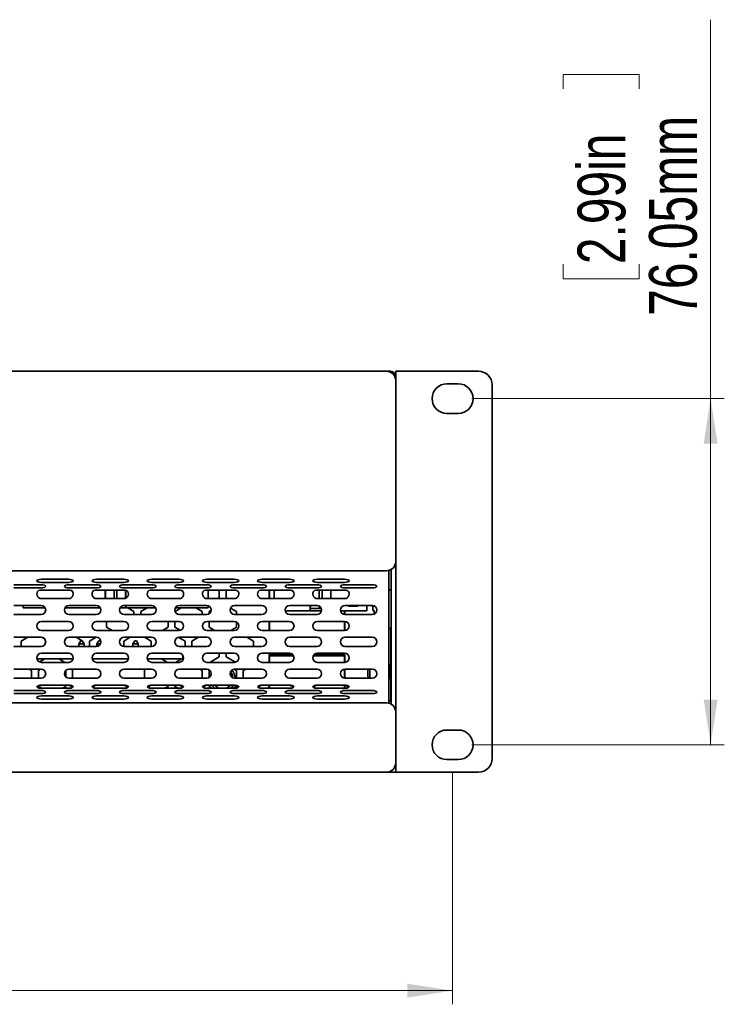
# Model space of a CAD drawing. Header units: millimetres. Extents: x -92 to 809, y -124 to 538.
# Tile 14 of 38: x 347 to 398, y 266 to 338. Entities that reach past the tile are written whole.
import ezdxf

# ---------------------------------------------------------------- set-up
doc = ezdxf.new("R2010")
doc.units = ezdxf.units.MM
doc.styles.add('SLDTEXTSTYLE0', font='TXT', dxfattribs={"width": 0.75})
doc.dimstyles.new('SLDDIMSTYLE0', dxfattribs={"dimtxt": 3.5, "dimasz": 3.302, "dimexe": 0, "dimexo": 0.0625, "dimgap": 0.875, "dimtad": 1, "dimlfac": 3, "dimrnd": 1e-09, "dimzin": 12, "dimdsep": 46, "dimtxsty": 'SLDTEXTSTYLE0', "dimsah": 1, "dimcen": 0.09, "dimadec": 0, "dimazin": 3, "dimtfac": 1, "dimtofl": 0, "dimtmove": 0, "dimatfit": 3, "dimfxl": 0, "dimfrac": 2, "dimtolj": 1, "dimtzin": 12, "dimarcsym": 0})

# ---------------------------------------------------------------- blocks, each defined once
blk = doc.blocks.new('_D')
at = {"color": 7, "linetype": 'Continuous', "lineweight": 0}
for p, q in [((223.414, 283.204), (223.414, 266.286)), ((378.414, 283.204), (378.414, 266.286)), ((293.998, 278.079), (292.932, 278.079)), ((292.932, 278.079), (292.932, 272.523)), ((309.413, 278.079), (310.479, 278.079)), ((310.479, 278.079), (310.479, 272.523)), ((292.932, 272.523), (293.998, 272.523)), ((310.479, 272.523), (309.413, 272.523)), ((223.414, 267.286), (378.414, 267.286))]:
    blk.add_line(p, q, dxfattribs=at)
at = {"color": 7, "linetype": 'Continuous', "lineweight": 18}
for points in [[(223.414, 267.286), (226.716, 266.778), (226.716, 267.794)], [(378.414, 267.286), (375.112, 267.794), (375.112, 266.778)]]:
    blk.add_solid(points, dxfattribs=at)
at = {"color": 7, "linetype": 'Continuous', "lineweight": 18, "char_height": 3.5, "attachment_point": 1, "style": 'SLDTEXTSTYLE0'}
for s, insert in [('18.31in', (293.998, 277.035)), ('465mm', (293.452, 271.798))]:
    blk.add_mtext(s, dxfattribs=dict(at, insert=insert))
blk = doc.blocks.new('_D_1')
at = {"color": 7, "linetype": 'Continuous', "lineweight": 0}
for p, q in [((397.314, 310.637), (397.314, 338.385)), ((386.521, 333.312), (386.521, 334.378)), ((386.521, 334.378), (392.077, 334.378)), ((392.077, 334.378), (392.077, 333.312)), ((386.521, 320.483), (386.521, 319.417)), ((392.077, 319.417), (392.077, 320.483)), ((386.521, 319.417), (392.077, 319.417)), ((379.831, 310.637), (398.314, 310.637)), ((397.314, 310.637), (397.314, 285.287)), ((379.831, 285.287), (398.314, 285.287))]:
    blk.add_line(p, q, dxfattribs=at)
at = {"color": 7, "linetype": 'Continuous', "lineweight": 18}
for points in [[(397.314, 310.637), (396.806, 307.335), (397.822, 307.335)], [(397.314, 285.287), (397.822, 288.589), (396.806, 288.589)]]:
    blk.add_solid(points, dxfattribs=at)
at = {"color": 7, "linetype": 'Continuous', "lineweight": 18, "char_height": 3.5, "attachment_point": 1, "rotation": 90, "style": 'SLDTEXTSTYLE0'}
for s, insert in [('76.05mm', (392.802, 316.704)), ('2.99in', (387.566, 320.483))]:
    blk.add_mtext(s, dxfattribs=dict(at, insert=insert))

msp = doc.modelspace()

# ---------------------------------------------------------------- linework, layer by layer
at = {"color": 7, "linetype": 'Continuous', "lineweight": 35}
for p, q in [((228.2473, 312.6372), (373.5806, 312.6372)), ((373.8473, 312.6372), (373.5806, 312.6372)), ((374.2473, 312.2372), (374.2473, 312.6372)), ((375.4928, 312.6372), (374.2473, 312.6372)), ((374.2473, 311.9705), (374.2473, 312.2372)), ((380.314, 312.6372), (375.4928, 312.6372)), ((374.2473, 311.9705), (374.2473, 298.7038)), ((378.8306, 311.7205), (377.9973, 311.7205)), ((381.314, 284.2872), (381.314, 311.6372)), ((377.9973, 309.5538), (378.8306, 309.5538)), ((374.2473, 287.6872), (374.2473, 298.7038)), ((373.5806, 298.0372), (228.2473, 298.0372)), ((373.7473, 298.0583), (373.7473, 297.7753)), ((373.7473, 296.7058), (373.7473, 297.7753)), ((373.914, 288.2645), (373.914, 298.1265)), ((348.3035, 297.4058), (350.3035, 297.4058)), ((348.3035, 297.1778), (350.3035, 297.1778)), ((352.3449, 297.4058), (354.3449, 297.4058)), ((352.3449, 297.1778), (354.3449, 297.1778)), ((356.3864, 297.4058), (358.3864, 297.4058)), ((356.3864, 297.1778), (358.3864, 297.1778)), ((360.4278, 297.4058), (362.4278, 297.4058)), ((360.4278, 297.1778), (362.4278, 297.1778)), ((364.4693, 297.4058), (366.4693, 297.4058)), ((364.4693, 297.1778), (366.4693, 297.1778)), ((368.5107, 297.4058), (370.5107, 297.4058)), ((368.5107, 297.1778), (370.5107, 297.1778)), ((346.2827, 297.0068), (348.2827, 297.0068)), ((346.2827, 296.7788), (348.2827, 296.7788)), ((350.3035, 296.6156), (348.3035, 296.6156)), ((350.3242, 297.0068), (352.3242, 297.0068)), ((350.3242, 296.7788), (352.3242, 296.7788)), ((354.3449, 296.6156), (352.3449, 296.6156)), ((352.982, 296.6156), (352.982, 295.9938)), ((352.982, 296.6156), (352.982, 295.9938)), ((352.992, 296.6156), (352.992, 295.9938)), ((352.992, 296.6156), (352.992, 295.9938)), ((353.6253, 296.6156), (353.6253, 295.9938)), ((353.8386, 296.6156), (353.8386, 295.9938)), ((353.8386, 296.6156), (353.8386, 295.9938)), ((354.3656, 297.0068), (356.3656, 297.0068)), ((354.3656, 296.7788), (356.3656, 296.7788)), ((354.472, 296.6005), (354.472, 296.019)), ((354.482, 296.599), (354.482, 296.0233)), ((358.3864, 296.6156), (356.3864, 296.6156)), ((358.4071, 297.0068), (360.4071, 297.0068)), ((358.4071, 296.7788), (360.4071, 296.7788)), ((362.4278, 296.6156), (360.4278, 296.6156)), ((360.5053, 295.9938), (360.5053, 296.6156)), ((360.5053, 295.9938), (360.5053, 296.6156)), ((361.3306, 296.6156), (361.3306, 296.0614)), ((361.8306, 296.0614), (361.8306, 296.6156)), ((362.4485, 297.0068), (364.4485, 297.0068)), ((362.4485, 296.7788), (364.4485, 296.7788)), ((366.4693, 296.6156), (364.4693, 296.6156)), ((364.9706, 296.6156), (364.9706, 295.9938)), ((364.9956, 295.9938), (364.9956, 296.6156)), ((365.3606, 295.9938), (365.3606, 296.6156)), ((366.49, 297.0068), (368.49, 297.0068)), ((366.49, 296.7788), (368.49, 296.7788)), ((370.5107, 296.6156), (368.5107, 296.6156)), ((368.6406, 295.9938), (368.6406, 296.6156)), ((368.854, 295.9938), (368.854, 296.6156)), ((368.854, 295.9938), (368.854, 296.6156)), ((369.4873, 295.9938), (369.4873, 296.6156)), ((369.4973, 296.6156), (369.4973, 295.9938)), ((370.5314, 297.0068), (372.5314, 297.0068)), ((370.5314, 296.7788), (372.5314, 296.7788)), ((373.7473, 296.7058), (373.7473, 296.5805)), ((373.7473, 296.6455), (373.914, 296.6455)), ((373.7473, 289.6605), (373.7473, 296.5805)), ((348.3035, 295.9938), (350.3035, 295.9938)), ((352.3449, 295.9938), (354.3449, 295.9938)), ((356.3864, 295.9938), (358.3864, 295.9938)), ((360.4278, 295.9938), (362.4278, 295.9938)), ((361.3306, 296.0614), (361.2136, 295.9938)), ((361.9477, 295.9938), (361.8306, 296.0614)), ((364.4693, 295.9938), (366.4693, 295.9938)), ((368.5107, 295.9938), (370.5107, 295.9938)), ((346.2827, 295.4938), (348.2827, 295.4938)), ((346.9586, 295.3151), (346.9586, 295.4938)), ((346.9586, 295.3151), (348.578, 295.3151)), ((346.9586, 295.3151), (346.9586, 295.3151)), ((348.578, 295.3151), (346.9586, 295.3151)), ((348.578, 295.3151), (347.192, 295.3151)), ((347.192, 295.3151), (348.578, 295.3151)), ((347.192, 295.3151), (347.192, 295.3151)), ((352.6195, 295.3151), (350.0289, 295.3151)), ((350.0289, 295.3151), (352.6195, 295.3151)), ((352.6195, 295.3151), (350.0289, 295.3151)), ((350.0289, 295.3151), (352.6195, 295.3151)), ((350.3242, 295.4938), (352.3242, 295.4938)), ((356.6609, 295.3151), (354.0703, 295.3151)), ((354.0703, 295.3151), (356.6609, 295.3151)), ((354.2768, 295.4818), (354.482, 295.4818)), ((354.3656, 295.4938), (356.3656, 295.4938)), ((354.482, 295.4938), (354.482, 295.3151)), ((354.482, 295.3151), (356.6609, 295.3151)), ((354.482, 295.3151), (354.482, 295.3151)), ((356.6609, 295.3151), (354.482, 295.3151)), ((354.6233, 295.3151), (355.0806, 295.0511)), ((355.0806, 295.0511), (355.0806, 294.8272)), ((355.5806, 295.0511), (356.038, 295.3151)), ((355.5806, 294.8272), (355.5806, 295.0511)), ((358.0903, 295.0567), (358.538, 295.3151)), ((360.272, 295.3151), (358.1118, 295.3151)), ((358.1118, 295.3151), (360.272, 295.3151)), ((360.5053, 295.3151), (358.1118, 295.3151)), ((358.1118, 295.3151), (360.5053, 295.3151)), ((358.4071, 295.4938), (360.4071, 295.4938)), ((359.6233, 295.3151), (360.0806, 295.0511)), ((360.0806, 295.0511), (360.0806, 294.8272)), ((360.272, 295.3151), (360.272, 295.3151)), ((360.5053, 295.3151), (360.5053, 295.479)), ((360.5053, 295.3151), (360.5053, 295.479)), ((360.5053, 295.3151), (360.5053, 295.3151)), ((360.5806, 295.0511), (360.74, 295.1431)), ((360.5806, 294.8759), (360.5806, 295.0511)), ((362.1466, 295.3017), (362.5806, 295.0511)), ((362.4485, 295.4938), (364.4485, 295.4938)), ((362.5806, 295.0511), (362.5806, 294.8272)), ((362.8306, 295.4841), (362.8137, 295.4938)), ((362.8475, 295.4938), (362.8306, 295.4841)), ((367.9973, 295.1071), (366.161, 295.1071)), ((366.161, 295.1071), (368.819, 295.1071)), ((366.161, 295.1071), (367.9973, 295.1071)), ((368.819, 295.1071), (366.161, 295.1071)), ((366.49, 295.4938), (368.49, 295.4938)), ((367.9973, 295.4938), (367.9973, 295.1071)), ((367.9973, 295.4938), (367.9973, 295.2737)), ((368.0073, 295.3571), (367.9973, 295.3471)), ((368.0073, 295.3571), (367.9973, 295.3471)), ((367.9973, 295.3571), (368.0073, 295.3571)), ((367.9973, 295.1071), (367.9973, 295.2737)), ((367.9973, 295.2737), (368.8035, 295.2737)), ((367.9973, 295.1071), (367.9973, 295.1071)), ((368.0073, 295.3571), (368.0073, 295.4938)), ((368.0073, 295.3571), (368.0073, 295.4938)), ((368.0073, 295.3571), (368.0073, 295.3571)), ((368.6406, 295.3571), (368.6406, 295.4579)), ((368.6406, 295.3571), (368.6906, 295.3071)), ((368.6406, 295.3571), (368.7592, 295.3571)), ((368.7894, 295.3071), (368.6906, 295.3071)), ((368.6906, 295.3071), (368.7894, 295.3071)), ((368.6906, 295.3071), (368.6906, 295.3071)), ((372.134, 295.1071), (370.2024, 295.1071)), ((370.2024, 295.1071), (372.134, 295.1071)), ((371.9173, 295.1071), (370.2024, 295.1071)), ((370.2024, 295.1071), (371.9173, 295.1071)), ((370.499, 295.1071), (370.499, 294.8288)), ((370.524, 294.8272), (370.524, 295.1071)), ((370.5314, 295.4938), (372.5314, 295.4938)), ((370.8363, 295.4938), (370.8006, 295.4404)), ((370.8363, 295.4938), (370.8006, 295.4404)), ((370.8006, 295.4404), (371.4673, 295.4404)), ((371.4673, 295.4404), (371.4317, 295.4938)), ((371.9173, 295.1071), (371.9173, 295.1071)), ((372.134, 295.1071), (372.134, 295.4938)), ((372.134, 295.1071), (372.134, 295.4938)), ((372.134, 295.1071), (372.134, 295.1071)), ((372.5806, 295.1254), (372.5806, 295.4902)), ((372.6806, 295.1254), (372.5806, 295.1254)), ((372.6806, 294.8624), (372.6806, 295.1254)), ((346.2827, 294.8272), (348.2827, 294.8272)), ((348.3035, 294.3272), (350.3035, 294.3272)), ((350.3242, 294.8272), (352.3242, 294.8272)), ((352.3449, 294.3272), (354.3449, 294.3272)), ((353.0806, 293.8964), (353.0806, 294.3272)), ((354.3656, 294.8272), (356.3656, 294.8272)), ((356.3864, 294.3272), (358.3864, 294.3272)), ((357.5806, 294.3272), (357.5806, 293.8964)), ((358.0806, 293.8964), (358.0806, 294.3272)), ((358.4071, 294.8272), (360.4071, 294.8272)), ((360.4278, 294.3272), (362.4278, 294.3272)), ((360.5806, 293.8964), (360.5806, 294.3272)), ((362.4485, 294.8272), (364.4485, 294.8272)), ((362.5806, 294.2901), (362.5806, 293.8964)), ((364.4693, 294.3272), (366.4693, 294.3272)), ((364.9706, 294.3272), (364.9706, 293.6605)), ((364.9956, 293.6605), (364.9956, 294.3272)), ((366.49, 294.8272), (368.49, 294.8272)), ((368.5107, 294.3272), (370.5107, 294.3272)), ((370.499, 294.3272), (370.499, 293.6605)), ((370.524, 293.6608), (370.524, 294.3269)), ((370.5314, 294.8272), (372.5314, 294.8272)), ((348.3035, 293.6605), (350.3035, 293.6605)), ((352.3449, 293.6605), (354.3449, 293.6605)), ((353.4892, 293.6605), (353.0806, 293.8964)), ((356.3864, 293.6605), (358.3864, 293.6605)), ((357.5806, 293.8964), (357.1721, 293.6605)), ((358.4705, 293.6713), (358.0806, 293.8964)), ((360.4278, 293.6605), (362.4278, 293.6605)), ((360.9892, 293.6605), (360.5806, 293.8964)), ((362.5806, 293.8964), (362.1721, 293.6605)), ((364.4693, 293.6605), (366.4693, 293.6605)), ((368.5107, 293.6605), (370.5107, 293.6605)), ((373.7473, 293.8038), (373.914, 293.8038)), ((373.8806, 293.8038), (373.8806, 291.2038)), ((346.2827, 293.1605), (348.2827, 293.1605)), ((346.8306, 292.886), (347.3061, 293.1605)), ((346.8306, 292.4938), (346.8306, 292.886)), ((348.3806, 293.1458), (348.5097, 293.0713)), ((350.3242, 293.1605), (352.3242, 293.1605)), ((350.8552, 293.1605), (351.2829, 292.9136)), ((351.0489, 292.6802), (351.1823, 292.9136)), ((351.1823, 292.9136), (351.2956, 292.9136)), ((351.4289, 292.6802), (351.2956, 292.9136)), ((351.2956, 292.9136), (351.2956, 292.9136)), ((351.4289, 292.6802), (351.2956, 292.9136)), ((351.3019, 292.9026), (351.3306, 292.886)), ((351.3306, 292.886), (351.3306, 292.8523)), ((351.8306, 292.886), (352.3061, 293.1605)), ((351.8306, 292.4938), (351.8306, 292.886)), ((352.3689, 292.6802), (352.5023, 292.9136)), ((352.5023, 292.9136), (352.6156, 292.9136)), ((352.6572, 292.8407), (352.6156, 292.9136)), ((352.6156, 292.9136), (352.6156, 292.9136)), ((352.6156, 292.9136), (352.6572, 292.8407)), ((354.3306, 292.886), (354.8061, 293.1605)), ((354.3306, 292.4957), (354.3306, 292.886)), ((354.3656, 293.1605), (356.3656, 293.1605)), ((355.0089, 292.6802), (355.1423, 292.9136)), ((355.1423, 292.9136), (355.2556, 292.9136)), ((355.3889, 292.6802), (355.2556, 292.9136)), ((355.2556, 292.9136), (355.2556, 292.9136)), ((355.2556, 292.9136), (355.3889, 292.6802)), ((355.8552, 293.1605), (356.3306, 292.886)), ((356.3306, 292.886), (356.3306, 292.4938)), ((358.3608, 293.1573), (358.8306, 292.886)), ((358.4071, 293.1605), (360.4071, 293.1605)), ((358.8306, 292.886), (358.8306, 292.4938)), ((359.3306, 292.886), (359.8061, 293.1605)), ((359.3306, 292.4938), (359.3306, 292.886)), ((362.4485, 293.1605), (364.4485, 293.1605)), ((363.3552, 293.1605), (363.8306, 292.886)), ((363.8306, 292.886), (363.8306, 292.4938)), ((366.49, 293.1605), (368.49, 293.1605)), ((370.5314, 293.1605), (372.5314, 293.1605)), ((346.2827, 292.4938), (348.2827, 292.4938)), ((350.3242, 292.4938), (352.3242, 292.4938)), ((351.4289, 292.6802), (351.0489, 292.6802)), ((351.0489, 292.6802), (351.0489, 292.4938)), ((351.4289, 292.6802), (351.4289, 292.4938)), ((351.4289, 292.6802), (351.4289, 292.6802)), ((351.4289, 292.6802), (351.4289, 292.4938)), ((352.6234, 292.6802), (352.3689, 292.6802)), ((352.3689, 292.6802), (352.3689, 292.4968)), ((354.0689, 292.6802), (354.0572, 292.7008)), ((354.0572, 292.7008), (354.0689, 292.6802)), ((354.0689, 292.6802), (354.0664, 292.6802)), ((354.0689, 292.6802), (354.0689, 292.6753)), ((354.0689, 292.6802), (354.0689, 292.6802)), ((354.0689, 292.6802), (354.0689, 292.6753)), ((354.3656, 292.4938), (356.3656, 292.4938)), ((355.3889, 292.6802), (355.0089, 292.6802)), ((355.0089, 292.6802), (355.0089, 292.4938)), ((355.3889, 292.6802), (355.3889, 292.4938)), ((355.3889, 292.6802), (355.3889, 292.6802)), ((355.3889, 292.6802), (355.3889, 292.4938)), ((358.4071, 292.4938), (360.4071, 292.4938)), ((362.4485, 292.4938), (364.4485, 292.4938)), ((366.49, 292.4938), (368.49, 292.4938)), ((370.5314, 292.4938), (372.5314, 292.4938)), ((347.9817, 291.5736), (350.6253, 291.5736)), ((348.5575, 291.5736), (348.1752, 291.3529)), ((348.3035, 291.9938), (350.3035, 291.9938)), ((348.3035, 291.3272), (350.3035, 291.3272)), ((350.0306, 291.3272), (349.6038, 291.5736)), ((350.5823, 291.5736), (350.5823, 291.4778)), ((352.0231, 291.5736), (354.6667, 291.5736)), ((352.3449, 291.9938), (354.3449, 291.9938)), ((352.3449, 291.3272), (354.3449, 291.3272)), ((356.0646, 291.5736), (357.664, 291.5736)), ((356.3864, 291.9938), (358.3864, 291.9938)), ((356.3864, 291.3272), (358.3864, 291.3272)), ((357.5306, 291.3272), (357.1038, 291.5736)), ((357.664, 291.5736), (358.664, 291.5736)), ((358.5575, 291.5736), (358.1307, 291.3272)), ((358.664, 291.845), (358.664, 291.5736)), ((358.7196, 291.6672), (358.664, 291.6351)), ((360.4278, 291.9938), (362.4278, 291.9938)), ((360.4278, 291.3272), (362.4278, 291.3272)), ((361.3306, 291.7313), (360.6307, 291.3272)), ((361.3306, 291.9938), (361.3306, 291.7313)), ((361.8306, 291.7313), (361.8306, 291.9938)), ((362.5119, 291.338), (361.8306, 291.7313)), ((364.4693, 291.9938), (366.4693, 291.9938)), ((364.4693, 291.3272), (366.4693, 291.3272)), ((366.7089, 291.8922), (364.9706, 291.8922)), ((364.9706, 291.8922), (364.9706, 291.3272)), ((364.9956, 291.3272), (364.9956, 291.8138)), ((364.9956, 291.8138), (366.7652, 291.8138)), ((368.2148, 291.8138), (370.499, 291.8138)), ((370.524, 291.8922), (368.2711, 291.8922)), ((368.5107, 291.9938), (370.5107, 291.9938)), ((368.5107, 291.3272), (370.5107, 291.3272)), ((370.499, 291.8138), (370.499, 291.3272)), ((370.524, 291.3274), (370.524, 291.8922)), ((346.2827, 290.8272), (348.2827, 290.8272)), ((347.3966, 290.8272), (347.5806, 290.7209)), ((347.5806, 290.7209), (347.5806, 290.1605)), ((348.0806, 290.7209), (348.2646, 290.8272)), ((348.0806, 290.1605), (348.0806, 290.7209)), ((350.0803, 290.7211), (350.0806, 290.7209)), ((350.0806, 290.7209), (350.0806, 290.2663)), ((350.3242, 290.8272), (352.3242, 290.8272)), ((350.5806, 290.7209), (350.5823, 290.7219)), ((350.5806, 290.1605), (350.5806, 290.7209)), ((350.5823, 290.8272), (350.5823, 290.1605)), ((354.3656, 290.8272), (356.3656, 290.8272)), ((355.8489, 290.8272), (355.8489, 290.1605)), ((355.8489, 290.8272), (355.8489, 290.1605)), ((358.0806, 290.4265), (358.0806, 290.5612)), ((358.4071, 290.8272), (360.4071, 290.8272)), ((359.8966, 290.8272), (360.0806, 290.7209)), ((360.0806, 290.7209), (360.0806, 290.1605)), ((360.5806, 290.7209), (360.6247, 290.7464)), ((360.5806, 290.2092), (360.5806, 290.7209)), ((362.4022, 290.8239), (362.5806, 290.7209)), ((362.4485, 290.8272), (364.4485, 290.8272)), ((362.5806, 290.7209), (362.5806, 290.1605)), ((363.0806, 290.7209), (363.2646, 290.8272)), ((363.0806, 290.1605), (363.0806, 290.7209)), ((366.49, 290.8272), (368.49, 290.8272)), ((370.499, 290.8256), (370.499, 290.1621)), ((370.524, 290.1606), (370.524, 290.8271)), ((370.5314, 290.8272), (372.5314, 290.8272)), ((372.214, 290.2705), (372.214, 290.8272)), ((372.3473, 290.8272), (372.3473, 290.1605)), ((373.814, 291.1372), (373.7473, 291.1372)), ((373.914, 291.2372), (373.814, 291.1372)), ((373.814, 291.1372), (373.814, 290.1372)), ((346.2827, 290.1605), (348.2827, 290.1605)), ((350.3242, 290.1605), (352.3242, 290.1605)), ((351.0456, 290.1702), (351.4256, 290.1702)), ((351.0456, 290.1702), (351.0553, 290.1605)), ((351.0456, 290.1605), (351.0456, 290.1702)), ((351.4256, 290.1702), (351.4158, 290.1605)), ((351.4256, 290.1702), (351.4256, 290.1605)), ((352.3656, 290.1702), (352.4042, 290.1702)), ((352.3656, 290.1702), (352.3719, 290.1639)), ((352.3656, 290.1631), (352.3656, 290.1702)), ((354.3656, 290.1605), (356.3656, 290.1605)), ((355.0056, 290.1702), (355.3856, 290.1702)), ((355.0153, 290.1605), (355.0056, 290.1702)), ((355.0056, 290.1605), (355.0056, 290.1702)), ((355.3758, 290.1605), (355.3856, 290.1702)), ((355.3856, 290.1702), (355.3856, 290.1605)), ((358.4071, 290.1605), (360.4071, 290.1605)), ((360.6771, 290.2984), (360.7401, 290.5093)), ((362.4485, 290.1605), (364.4485, 290.1605)), ((366.49, 290.1605), (368.49, 290.1605)), ((370.5314, 290.1605), (372.5314, 290.1605)), ((372.214, 290.2705), (372.324, 290.1605)), ((373.7473, 290.1372), (373.814, 290.1372)), ((373.814, 290.1372), (373.914, 290.0372)), ((373.8806, 290.0705), (373.8806, 288.5122)), ((373.914, 289.8872), (373.8806, 289.8538)), ((346.2827, 289.2615), (348.2827, 289.2615)), ((348.3122, 289.4326), (348.1106, 289.5489)), ((348.3035, 289.6605), (350.3035, 289.6605)), ((348.3035, 289.4326), (350.3035, 289.4326)), ((350.0806, 289.5662), (349.8491, 289.4326)), ((350.0806, 289.6605), (350.0806, 289.5662)), ((350.3242, 289.2615), (352.3242, 289.2615)), ((352.3449, 289.6605), (354.3449, 289.6605)), ((352.3449, 289.4326), (354.3449, 289.4326)), ((354.3656, 289.2615), (356.3656, 289.2615)), ((356.3864, 289.6605), (358.3864, 289.6605)), ((356.3864, 289.4326), (358.3864, 289.4326)), ((357.5806, 289.5662), (357.3491, 289.4326)), ((357.5806, 289.6605), (357.5806, 289.5662)), ((358.0806, 289.5662), (358.0806, 289.6605)), ((358.3122, 289.4326), (358.0806, 289.5662)), ((358.4071, 289.2615), (360.4071, 289.2615)), ((360.4278, 289.6605), (362.4278, 289.6605)), ((360.4278, 289.4326), (362.4278, 289.4326)), ((360.5806, 289.5662), (360.5806, 289.6605)), ((360.8122, 289.4326), (360.5806, 289.5662)), ((362.5806, 289.5662), (362.3491, 289.4326)), ((362.4485, 289.2615), (364.4485, 289.2615)), ((364.4693, 289.6605), (366.4693, 289.6605)), ((364.4693, 289.4326), (366.4693, 289.4326)), ((364.9706, 289.5027), (364.8491, 289.4326)), ((364.9706, 289.5027), (364.9706, 289.6605)), ((364.9706, 289.5027), (364.9706, 289.4326)), ((364.9956, 289.4326), (364.9956, 289.6605)), ((366.49, 289.2615), (368.49, 289.2615)), ((368.5107, 289.6605), (370.5107, 289.6605)), ((368.5107, 289.4326), (370.5107, 289.4326)), ((370.499, 289.6439), (370.499, 289.4326)), ((370.524, 289.4326), (370.524, 289.6552)), ((370.5314, 289.2615), (372.5314, 289.2615)), ((373.7473, 289.6605), (373.7473, 289.5352)), ((373.7473, 288.4657), (373.7473, 289.5352)), ((346.2827, 289.0335), (348.2827, 289.0335)), ((348.3035, 288.8625), (350.3035, 288.8625)), ((348.3035, 288.6345), (350.3035, 288.6345)), ((350.3242, 289.0335), (352.3242, 289.0335)), ((352.3449, 288.8625), (354.3449, 288.8625)), ((352.3449, 288.6345), (354.3449, 288.6345)), ((354.3656, 289.0335), (356.3656, 289.0335)), ((356.3864, 288.8625), (358.3864, 288.8625)), ((356.3864, 288.6345), (358.3864, 288.6345)), ((358.4071, 289.0335), (360.4071, 289.0335)), ((360.4278, 288.8625), (362.4278, 288.8625)), ((360.4278, 288.6345), (362.4278, 288.6345)), ((362.4485, 289.0335), (364.4485, 289.0335)), ((364.4693, 288.8625), (366.4693, 288.8625)), ((364.4693, 288.6345), (366.4693, 288.6345)), ((366.49, 289.0335), (368.49, 289.0335)), ((368.5107, 288.8625), (370.5107, 288.8625)), ((368.5107, 288.6345), (370.5107, 288.6345)), ((370.5314, 289.0335), (372.5314, 289.0335)), ((373.914, 288.5122), (373.7473, 288.5122)), ((373.7473, 288.4657), (373.7473, 288.3327)), ((373.8806, 288.7205), (373.914, 288.6872)), ((228.2473, 288.3538), (373.5806, 288.3538)), ((374.2473, 287.6872), (374.2473, 283.9538)), ((378.8306, 286.3705), (377.9973, 286.3705)), ((377.9973, 284.2038), (378.8306, 284.2038)), ((373.8806, 283.3585), (373.8806, 283.2872)), ((373.914, 283.2872), (373.914, 283.3765)), ((374.2473, 283.2872), (374.2473, 283.9538)), ((373.5806, 283.2872), (228.2473, 283.2872)), ((373.8806, 283.2872), (373.5806, 283.2872)), ((373.914, 283.2872), (373.8806, 283.2872)), ((374.2473, 283.2872), (373.914, 283.2872)), ((375.4928, 283.2872), (374.2473, 283.2872)), ((380.314, 283.2872), (375.4928, 283.2872))]:
    msp.add_line(p, q, dxfattribs=at)
at = {"color": 7, "linetype": 'Continuous', "lineweight": 35, "flags": 128}
for points in [[(348.3035, 297.4058), (348.1759, 297.3972), (348.0678, 297.3725), (347.9955, 297.3355), (347.9701, 297.2918), (347.9955, 297.2482), (348.0678, 297.2112), (348.1759, 297.1865), (348.3035, 297.1778)], [(350.3035, 297.1778), (350.431, 297.1865), (350.5392, 297.2112), (350.6114, 297.2482), (350.6368, 297.2918), (350.6114, 297.3355), (350.5392, 297.3725), (350.431, 297.3972), (350.3035, 297.4058)], [(352.3449, 297.4058), (352.2174, 297.3972), (352.1092, 297.3725), (352.037, 297.3355), (352.0116, 297.2918), (352.037, 297.2482), (352.1092, 297.2112), (352.2174, 297.1865), (352.3449, 297.1778)], [(354.3449, 297.1778), (354.4725, 297.1865), (354.5806, 297.2112), (354.6529, 297.2482), (354.6782, 297.2918), (354.6529, 297.3355), (354.5806, 297.3725), (354.4725, 297.3972), (354.3449, 297.4058)], [(356.3864, 297.4058), (356.2588, 297.3972), (356.1507, 297.3725), (356.0784, 297.3355), (356.053, 297.2918), (356.0784, 297.2482), (356.1507, 297.2112), (356.2588, 297.1865), (356.3864, 297.1778)], [(358.3864, 297.1778), (358.5139, 297.1865), (358.6221, 297.2112), (358.6943, 297.2482), (358.7197, 297.2918), (358.6943, 297.3355), (358.6221, 297.3725), (358.5139, 297.3972), (358.3864, 297.4058)], [(360.4278, 297.4058), (360.3003, 297.3972), (360.1921, 297.3725), (360.1199, 297.3355), (360.0945, 297.2918), (360.1199, 297.2482), (360.1921, 297.2112), (360.3003, 297.1865), (360.4278, 297.1778)], [(362.4278, 297.1778), (362.5554, 297.1865), (362.6635, 297.2112), (362.7358, 297.2482), (362.7612, 297.2918), (362.7358, 297.3355), (362.6635, 297.3725), (362.5554, 297.3972), (362.4278, 297.4058)], [(364.4693, 297.4058), (364.3417, 297.3972), (364.2336, 297.3725), (364.1613, 297.3355), (364.1359, 297.2918), (364.1613, 297.2482), (364.2336, 297.2112), (364.3417, 297.1865), (364.4693, 297.1778)], [(366.4693, 297.1778), (366.5968, 297.1865), (366.705, 297.2112), (366.7772, 297.2482), (366.8026, 297.2918), (366.7772, 297.3355), (366.705, 297.3725), (366.5968, 297.3972), (366.4693, 297.4058)], [(368.5107, 297.4058), (368.3832, 297.3972), (368.275, 297.3725), (368.2028, 297.3355), (368.1774, 297.2918), (368.2028, 297.2482), (368.275, 297.2112), (368.3832, 297.1865), (368.5107, 297.1778)], [(370.5107, 297.1778), (370.6383, 297.1865), (370.7464, 297.2112), (370.8187, 297.2482), (370.8441, 297.2918), (370.8187, 297.3355), (370.7464, 297.3725), (370.6383, 297.3972), (370.5107, 297.4058)], [(348.2827, 296.7788), (348.4103, 296.7875), (348.5184, 296.8122), (348.5907, 296.8492), (348.6161, 296.8928), (348.5907, 296.9364), (348.5184, 296.9734), (348.4103, 296.9981), (348.2827, 297.0068)], [(350.3242, 297.0068), (350.1966, 296.9981), (350.0885, 296.9734), (350.0162, 296.9364), (349.9909, 296.8928), (350.0162, 296.8492), (350.0885, 296.8122), (350.1966, 296.7875), (350.3242, 296.7788)], [(352.3242, 296.7788), (352.4518, 296.7875), (352.5599, 296.8122), (352.6322, 296.8492), (352.6575, 296.8928), (352.6322, 296.9364), (352.5599, 296.9734), (352.4518, 296.9981), (352.3242, 297.0068)], [(354.3656, 297.0068), (354.2381, 296.9981), (354.1299, 296.9734), (354.0577, 296.9364), (354.0323, 296.8928), (354.0577, 296.8492), (354.1299, 296.8122), (354.2381, 296.7875), (354.3656, 296.7788)], [(356.3656, 296.7788), (356.4932, 296.7875), (356.6013, 296.8122), (356.6736, 296.8492), (356.699, 296.8928), (356.6736, 296.9364), (356.6013, 296.9734), (356.4932, 296.9981), (356.3656, 297.0068)], [(358.4071, 297.0068), (358.2795, 296.9981), (358.1714, 296.9734), (358.0991, 296.9364), (358.0738, 296.8928), (358.0991, 296.8492), (358.1714, 296.8122), (358.2795, 296.7875), (358.4071, 296.7788)], [(360.4071, 296.7788), (360.5347, 296.7875), (360.6428, 296.8122), (360.7151, 296.8492), (360.7404, 296.8928), (360.7151, 296.9364), (360.6428, 296.9734), (360.5347, 296.9981), (360.4071, 297.0068)], [(362.4485, 297.0068), (362.321, 296.9981), (362.2128, 296.9734), (362.1406, 296.9364), (362.1152, 296.8928), (362.1406, 296.8492), (362.2128, 296.8122), (362.321, 296.7875), (362.4485, 296.7788)], [(364.4485, 296.7788), (364.5761, 296.7875), (364.6842, 296.8122), (364.7565, 296.8492), (364.7819, 296.8928), (364.7565, 296.9364), (364.6842, 296.9734), (364.5761, 296.9981), (364.4485, 297.0068)], [(366.49, 297.0068), (366.3624, 296.9981), (366.2543, 296.9734), (366.182, 296.9364), (366.1567, 296.8928), (366.182, 296.8492), (366.2543, 296.8122), (366.3624, 296.7875), (366.49, 296.7788)], [(368.49, 296.7788), (368.6176, 296.7875), (368.7257, 296.8122), (368.798, 296.8492), (368.8233, 296.8928), (368.798, 296.9364), (368.7257, 296.9734), (368.6176, 296.9981), (368.49, 297.0068)], [(370.5314, 297.0068), (370.4039, 296.9981), (370.2957, 296.9734), (370.2235, 296.9364), (370.1981, 296.8928), (370.2235, 296.8492), (370.2957, 296.8122), (370.4039, 296.7875), (370.5314, 296.7788)], [(372.5314, 296.7788), (372.659, 296.7875), (372.7672, 296.8122), (372.8394, 296.8492), (372.8648, 296.8928), (372.8394, 296.9364), (372.7672, 296.9734), (372.659, 296.9981), (372.5314, 297.0068)], [(362.1468, 290.6355), (362.2735, 290.4306), (362.3296, 290.1824)], [(348.2827, 289.0335), (348.4103, 289.0422), (348.5184, 289.0669), (348.5907, 289.1039), (348.6161, 289.1475), (348.5907, 289.1912), (348.5184, 289.2281), (348.4103, 289.2529), (348.2827, 289.2615)], [(350.3242, 289.2615), (350.1966, 289.2529), (350.0885, 289.2281), (350.0162, 289.1912), (349.9909, 289.1475), (350.0162, 289.1039), (350.0885, 289.0669), (350.1966, 289.0422), (350.3242, 289.0335)], [(352.3242, 289.0335), (352.4518, 289.0422), (352.5599, 289.0669), (352.6322, 289.1039), (352.6575, 289.1475), (352.6322, 289.1912), (352.5599, 289.2281), (352.4518, 289.2529), (352.3242, 289.2615)], [(354.3656, 289.2615), (354.2381, 289.2529), (354.1299, 289.2281), (354.0577, 289.1912), (354.0323, 289.1475), (354.0577, 289.1039), (354.1299, 289.0669), (354.2381, 289.0422), (354.3656, 289.0335)], [(356.3656, 289.0335), (356.4932, 289.0422), (356.6013, 289.0669), (356.6736, 289.1039), (356.699, 289.1475), (356.6736, 289.1912), (356.6013, 289.2281), (356.4932, 289.2529), (356.3656, 289.2615)], [(358.4071, 289.2615), (358.2795, 289.2529), (358.1714, 289.2281), (358.0991, 289.1912), (358.0738, 289.1475), (358.0991, 289.1039), (358.1714, 289.0669), (358.2795, 289.0422), (358.4071, 289.0335)], [(360.4071, 289.0335), (360.5347, 289.0422), (360.6428, 289.0669), (360.7151, 289.1039), (360.7404, 289.1475), (360.7151, 289.1912), (360.6428, 289.2281), (360.5347, 289.2529), (360.4071, 289.2615)], [(361.0021, 289.4326), (360.8491, 289.5912), (360.8016, 289.6605)], [(362.4485, 289.2615), (362.321, 289.2529), (362.2128, 289.2281), (362.1406, 289.1912), (362.1152, 289.1475), (362.1406, 289.1039), (362.2128, 289.0669), (362.321, 289.0422), (362.4485, 289.0335)], [(362.3597, 289.6605), (362.3121, 289.5912), (362.1592, 289.4326)], [(364.4485, 289.0335), (364.5761, 289.0422), (364.6842, 289.0669), (364.7565, 289.1039), (364.7819, 289.1475), (364.7565, 289.1912), (364.6842, 289.2281), (364.5761, 289.2529), (364.4485, 289.2615)], [(366.49, 289.2615), (366.3624, 289.2529), (366.2543, 289.2281), (366.182, 289.1912), (366.1567, 289.1475), (366.182, 289.1039), (366.2543, 289.0669), (366.3624, 289.0422), (366.49, 289.0335)], [(368.49, 289.0335), (368.6176, 289.0422), (368.7257, 289.0669), (368.798, 289.1039), (368.8233, 289.1475), (368.798, 289.1912), (368.7257, 289.2281), (368.6176, 289.2529), (368.49, 289.2615)], [(370.5314, 289.2615), (370.4039, 289.2529), (370.2957, 289.2281), (370.2235, 289.1912), (370.1981, 289.1475), (370.2235, 289.1039), (370.2957, 289.0669), (370.4039, 289.0422), (370.5314, 289.0335)], [(372.5314, 289.0335), (372.659, 289.0422), (372.7672, 289.0669), (372.8394, 289.1039), (372.8648, 289.1475), (372.8394, 289.1912), (372.7672, 289.2281), (372.659, 289.2529), (372.5314, 289.2615)], [(348.3035, 288.8625), (348.1759, 288.8538), (348.0678, 288.8291), (347.9955, 288.7921), (347.9701, 288.7485), (347.9955, 288.7049), (348.0678, 288.6679), (348.1759, 288.6432), (348.3035, 288.6345)], [(350.3035, 288.6345), (350.431, 288.6432), (350.5392, 288.6679), (350.6114, 288.7049), (350.6368, 288.7485), (350.6114, 288.7921), (350.5392, 288.8291), (350.431, 288.8538), (350.3035, 288.8625)], [(352.3449, 288.8625), (352.2174, 288.8538), (352.1092, 288.8291), (352.037, 288.7921), (352.0116, 288.7485), (352.037, 288.7049), (352.1092, 288.6679), (352.2174, 288.6432), (352.3449, 288.6345)], [(354.3449, 288.6345), (354.4725, 288.6432), (354.5806, 288.6679), (354.6529, 288.7049), (354.6782, 288.7485), (354.6529, 288.7921), (354.5806, 288.8291), (354.4725, 288.8538), (354.3449, 288.8625)], [(356.3864, 288.8625), (356.2588, 288.8538), (356.1507, 288.8291), (356.0784, 288.7921), (356.053, 288.7485), (356.0784, 288.7049), (356.1507, 288.6679), (356.2588, 288.6432), (356.3864, 288.6345)], [(358.3864, 288.6345), (358.5139, 288.6432), (358.6221, 288.6679), (358.6943, 288.7049), (358.7197, 288.7485), (358.6943, 288.7921), (358.6221, 288.8291), (358.5139, 288.8538), (358.3864, 288.8625)], [(360.4278, 288.8625), (360.3003, 288.8538), (360.1921, 288.8291), (360.1199, 288.7921), (360.0945, 288.7485), (360.1199, 288.7049), (360.1921, 288.6679), (360.3003, 288.6432), (360.4278, 288.6345)], [(362.4278, 288.6345), (362.5554, 288.6432), (362.6635, 288.6679), (362.7358, 288.7049), (362.7612, 288.7485), (362.7358, 288.7921), (362.6635, 288.8291), (362.5554, 288.8538), (362.4278, 288.8625)], [(364.4693, 288.8625), (364.3417, 288.8538), (364.2336, 288.8291), (364.1613, 288.7921), (364.1359, 288.7485), (364.1613, 288.7049), (364.2336, 288.6679), (364.3417, 288.6432), (364.4693, 288.6345)], [(366.4693, 288.6345), (366.5968, 288.6432), (366.705, 288.6679), (366.7772, 288.7049), (366.8026, 288.7485), (366.7772, 288.7921), (366.705, 288.8291), (366.5968, 288.8538), (366.4693, 288.8625)], [(368.5107, 288.8625), (368.3832, 288.8538), (368.275, 288.8291), (368.2028, 288.7921), (368.1774, 288.7485), (368.2028, 288.7049), (368.275, 288.6679), (368.3832, 288.6432), (368.5107, 288.6345)], [(370.5107, 288.6345), (370.6383, 288.6432), (370.7464, 288.6679), (370.8187, 288.7049), (370.8441, 288.7485), (370.8187, 288.7921), (370.7464, 288.8291), (370.6383, 288.8538), (370.5107, 288.8625)]]:
    msp.add_lwpolyline(points, dxfattribs=at)
at = {"color": 7, "linetype": 'Continuous', "lineweight": 35}
for centre, radius, start, end in [((373.5806, 311.9705), 0.6667, 0, 90), ((373.8473, 312.2372), 0.4, 0, 90), ((380.314, 311.6372), 1, 0, 90), ((377.9973, 310.6372), 1.0833, 90, 270), ((378.8306, 310.6372), 1.0833, 270, 90), ((373.5806, 298.7038), 0.6667, 270, 0), ((348.3035, 296.3272), 0.3333, 130.53455, 270), ((350.3035, 296.3272), 0.3333, 270, 49.46545), ((352.3449, 296.3272), 0.3333, 130.53455, 270), ((354.3449, 296.3272), 0.3333, 270, 49.46545), ((356.3864, 296.3272), 0.3333, 130.53455, 270), ((358.3864, 296.3272), 0.3333, 270, 49.46545), ((360.4278, 296.3272), 0.3333, 130.53455, 270), ((362.4278, 296.3272), 0.3333, 270, 49.46545), ((364.4693, 296.3272), 0.3333, 130.53455, 270), ((366.4693, 296.3272), 0.3333, 270, 49.46545), ((368.5107, 296.3272), 0.3333, 130.53455, 270), ((370.5107, 296.3272), 0.3333, 270, 49.46545), ((348.2827, 295.1605), 0.3333, 270, 90), ((350.3242, 295.1605), 0.3333, 90, 270), ((352.3242, 295.1605), 0.3333, 270, 90), ((354.3656, 295.1605), 0.3333, 90, 270), ((356.3656, 295.1605), 0.3333, 270, 90), ((358.4071, 295.1605), 0.3333, 90, 270), ((360.4071, 295.1605), 0.3333, 270, 90), ((362.4485, 295.1605), 0.3333, 90, 270), ((364.4485, 295.1605), 0.3333, 270, 90), ((366.49, 295.1605), 0.3333, 90, 270), ((368.49, 295.1605), 0.3333, 270, 90), ((370.5314, 295.1605), 0.3333, 90, 270), ((372.5314, 295.1605), 0.3333, 270, 90), ((348.3035, 293.9938), 0.3333, 90, 270), ((350.3035, 293.9938), 0.3333, 270, 90), ((352.3449, 293.9938), 0.3333, 90, 270), ((354.3449, 293.9938), 0.3333, 270, 90), ((356.3864, 293.9938), 0.3333, 90, 270), ((358.3864, 293.9938), 0.3333, 270, 90), ((360.4278, 293.9938), 0.3333, 90, 270), ((362.4278, 293.9938), 0.3333, 270, 90), ((364.4693, 293.9938), 0.3333, 90, 270), ((366.4693, 293.9938), 0.3333, 270, 90), ((368.5107, 293.9938), 0.3333, 90, 270), ((370.5107, 293.9938), 0.3333, 270, 90), ((348.2827, 292.8272), 0.3333, 270, 90), ((350.3242, 292.8272), 0.3333, 90, 270), ((352.3242, 292.8272), 0.3333, 270, 90), ((354.3656, 292.8272), 0.3333, 90, 270), ((356.3656, 292.8272), 0.3333, 270, 90), ((358.4071, 292.8272), 0.3333, 90, 270), ((360.4071, 292.8272), 0.3333, 270, 90), ((362.4485, 292.8272), 0.3333, 90, 270), ((364.4485, 292.8272), 0.3333, 270, 90), ((366.49, 292.8272), 0.3333, 90, 270), ((368.49, 292.8272), 0.3333, 270, 90), ((370.5314, 292.8272), 0.3333, 90, 270), ((372.5314, 292.8272), 0.3333, 270, 90), ((348.3035, 291.6605), 0.3333, 90, 270), ((350.3035, 291.6605), 0.3333, 270, 90), ((352.3449, 291.6605), 0.3333, 90, 270), ((354.3449, 291.6605), 0.3333, 270, 90), ((356.3864, 291.6605), 0.3333, 90, 270), ((358.3864, 291.6605), 0.3333, 270, 90), ((360.4278, 291.6605), 0.3333, 90, 270), ((362.4278, 291.6605), 0.3333, 270, 90), ((364.4693, 291.6605), 0.3333, 90, 270), ((366.4693, 291.6605), 0.3333, 270, 90), ((368.5107, 291.6605), 0.3333, 90, 270), ((370.5107, 291.6605), 0.3333, 270, 90), ((348.2827, 290.4938), 0.3333, 270, 90), ((350.3242, 290.4938), 0.3333, 90, 270), ((352.3242, 290.4938), 0.3333, 270, 90), ((354.3656, 290.4938), 0.3333, 90, 270), ((356.3656, 290.4938), 0.3333, 270, 90), ((358.4071, 290.4938), 0.3333, 90, 270), ((360.4071, 290.4938), 0.3333, 270, 90), ((362.4485, 290.4938), 0.3333, 90, 270), ((361.5806, 290.1436), 0.9167, 1.057532, 42.67434), ((364.4485, 290.4938), 0.3333, 270, 90), ((366.49, 290.4938), 0.3333, 90, 270), ((368.49, 290.4938), 0.3333, 270, 90), ((370.5314, 290.4938), 0.3333, 90, 270), ((372.5314, 290.4938), 0.3333, 270, 90), ((348.2396, 289.8135), 0.3862, 226.092662, 279.511994), ((350.3673, 289.8135), 0.3862, 260.488006, 313.907338), ((352.2811, 289.8135), 0.3862, 226.092662, 279.511994), ((354.4087, 289.8135), 0.3862, 260.488006, 313.907338), ((356.3225, 289.8135), 0.3862, 226.092662, 279.511994), ((358.4502, 289.8135), 0.3862, 260.488006, 313.907338), ((360.364, 289.8135), 0.3862, 226.092662, 279.511994), ((361.5806, 290.1436), 0.75, 220.098896, 251.448971), ((361.5806, 290.1436), 0.75, 288.551029, 319.901104), ((362.4916, 289.8135), 0.3862, 260.488006, 313.907338), ((364.4054, 289.8135), 0.3862, 226.092662, 279.511994), ((366.5331, 289.8135), 0.3862, 260.488006, 313.907338), ((368.4469, 289.8135), 0.3862, 226.092662, 279.511994), ((370.5746, 289.8135), 0.3862, 260.488006, 313.907338), ((373.5806, 287.6872), 0.6667, 0, 90), ((377.9973, 285.2872), 1.0833, 90, 270), ((378.8306, 285.2872), 1.0833, 270, 90), ((380.314, 284.2872), 1, 270, 0), ((373.5806, 283.9538), 0.6667, 270, 0)]:
    msp.add_arc(centre, radius, start, end, dxfattribs=at)
for points in [[(348.3035, 296.6156), (348.23, 296.615), (348.1576, 296.6001), (348.0868, 296.5805)], [(352.3449, 296.6156), (352.2715, 296.615), (352.199, 296.6001), (352.1283, 296.5805)], [(356.3864, 296.6156), (356.3129, 296.615), (356.2405, 296.6001), (356.1697, 296.5805)], [(360.4278, 296.6156), (360.3544, 296.615), (360.2819, 296.6001), (360.2112, 296.5805)], [(364.4693, 296.6156), (364.3958, 296.615), (364.3234, 296.6001), (364.2526, 296.5805)], [(368.5107, 296.6156), (368.4373, 296.615), (368.3648, 296.6001), (368.2941, 296.5805)]]:
    msp.add_open_spline(points, degree=3, dxfattribs=at)
for points, knots in [([(350.5201, 296.5805), (350.5028, 296.5869), (350.485, 296.591), (350.449, 296.5981), (350.4309, 296.601), (350.3765, 296.6087), (350.34, 296.6125), (350.3035, 296.6156)], [0, 0, 0, 0, 0.25, 0.25, 0.5, 0.5, 1, 1, 1, 1]), ([(354.5616, 296.5805), (354.5443, 296.5869), (354.5264, 296.591), (354.4905, 296.5981), (354.4724, 296.601), (354.4179, 296.6087), (354.3814, 296.6125), (354.3449, 296.6156)], [0, 0, 0, 0, 0.25, 0.25, 0.5, 0.5, 1, 1, 1, 1]), ([(358.603, 296.5805), (358.5857, 296.5869), (358.5679, 296.591), (358.5319, 296.5981), (358.5138, 296.601), (358.4594, 296.6087), (358.4229, 296.6125), (358.3864, 296.6156)], [0, 0, 0, 0, 0.25, 0.25, 0.5, 0.5, 1, 1, 1, 1]), ([(362.6445, 296.5805), (362.6272, 296.5869), (362.6093, 296.591), (362.5734, 296.5981), (362.5553, 296.601), (362.5008, 296.6087), (362.4643, 296.6125), (362.4278, 296.6156)], [0, 0, 0, 0, 0.25, 0.25, 0.5, 0.5, 1, 1, 1, 1]), ([(366.6859, 296.5805), (366.6686, 296.5869), (366.6508, 296.591), (366.6149, 296.5981), (366.5967, 296.601), (366.5423, 296.6087), (366.5058, 296.6125), (366.4693, 296.6156)], [0, 0, 0, 0, 0.25, 0.25, 0.5, 0.5, 1, 1, 1, 1]), ([(370.7274, 296.5805), (370.7101, 296.5869), (370.6922, 296.591), (370.6563, 296.5981), (370.6382, 296.601), (370.5837, 296.6087), (370.5473, 296.6125), (370.5107, 296.6156)], [0, 0, 0, 0, 0.25, 0.25, 0.5, 0.5, 1, 1, 1, 1]), ([(348.3035, 289.6605), (348.2704, 289.6585), (348.2376, 289.6554), (348.1723, 289.6453), (348.1398, 289.6383), (348.0777, 289.6181), (348.0469, 289.6044), (348.0085, 289.5777), (347.9972, 289.568), (347.9801, 289.5494), (347.9744, 289.5409), (347.9718, 289.5352)], [0, 0, 0, 0, 0.25, 0.25, 0.5, 0.5, 0.75, 0.75, 0.875, 0.875, 1, 1, 1, 1]), ([(348.3035, 289.6605), (348.2685, 289.6502), (348.1947, 289.6284), (348.1087, 289.5563), (348.0731, 289.4983), (348.0575, 289.473)], [0, 0, 0, 0, 0.33605649, 0.71053374, 1, 1, 1, 1]), ([(350.561, 289.4769), (350.5502, 289.4939), (350.5181, 289.5444), (350.4263, 289.6099), (350.3456, 289.6431), (350.3035, 289.6605)], [0, 0, 0, 0, 0.1948229, 0.5800143, 1, 1, 1, 1]), ([(350.6351, 289.5352), (350.6343, 289.5411), (350.6308, 289.55), (350.617, 289.5703), (350.6065, 289.5815), (350.5808, 289.6006), (350.5658, 289.6082), (350.5344, 289.6201), (350.5184, 289.6247), (350.4374, 289.6453), (350.3704, 289.6536), (350.3035, 289.6605)], [0, 0, 0, 0, 0.125, 0.125, 0.25, 0.25, 0.375, 0.375, 0.5, 0.5, 1, 1, 1, 1]), ([(352.3449, 289.6605), (352.3119, 289.6585), (352.279, 289.6554), (352.2137, 289.6453), (352.1812, 289.6383), (352.1191, 289.6181), (352.0884, 289.6044), (352.0499, 289.5777), (352.0386, 289.568), (352.0215, 289.5494), (352.0158, 289.5409), (352.0132, 289.5352)], [0, 0, 0, 0, 0.25, 0.25, 0.5, 0.5, 0.75, 0.75, 0.875, 0.875, 1, 1, 1, 1]), ([(352.3449, 289.6605), (352.31, 289.6502), (352.2361, 289.6284), (352.1502, 289.5563), (352.1145, 289.4983), (352.099, 289.473)], [0, 0, 0, 0, 0.3360565, 0.7105337, 1, 1, 1, 1]), ([(354.6766, 289.5352), (354.6757, 289.5411), (354.6722, 289.55), (354.6585, 289.5703), (354.648, 289.5815), (354.6222, 289.6006), (354.6072, 289.6082), (354.5759, 289.6201), (354.5598, 289.6247), (354.4788, 289.6453), (354.4118, 289.6536), (354.3449, 289.6605)], [0, 0, 0, 0, 0.125, 0.125, 0.25, 0.25, 0.375, 0.375, 0.5, 0.5, 1, 1, 1, 1]), ([(354.6043, 289.4779), (354.6032, 289.4803), (354.5892, 289.5104), (354.5213, 289.5736), (354.4311, 289.6277), (354.3638, 289.6533), (354.3449, 289.6605)], [0, 0, 0, 0, 0.0269105, 0.3386549, 0.8151176, 1, 1, 1, 1]), ([(356.3864, 289.6605), (356.3533, 289.6585), (356.3205, 289.6554), (356.2552, 289.6453), (356.2227, 289.6383), (356.1606, 289.6181), (356.1298, 289.6044), (356.0914, 289.5777), (356.0801, 289.568), (356.063, 289.5494), (356.0573, 289.5409), (356.0547, 289.5352)], [0, 0, 0, 0, 0.25, 0.25, 0.5, 0.5, 0.75, 0.75, 0.875, 0.875, 1, 1, 1, 1]), ([(356.3864, 289.6605), (356.3514, 289.6502), (356.2776, 289.6284), (356.1917, 289.5563), (356.156, 289.4983), (356.1404, 289.473)], [0, 0, 0, 0, 0.3360565, 0.7105337, 1, 1, 1, 1]), ([(358.718, 289.5352), (358.7172, 289.5411), (358.7137, 289.55), (358.6999, 289.5703), (358.6894, 289.5815), (358.6637, 289.6006), (358.6487, 289.6082), (358.6173, 289.6201), (358.6013, 289.6247), (358.5203, 289.6453), (358.4533, 289.6536), (358.3864, 289.6605)], [0, 0, 0, 0, 0.125, 0.125, 0.25, 0.25, 0.375, 0.375, 0.5, 0.5, 1, 1, 1, 1]), ([(358.6439, 289.4769), (358.6331, 289.4939), (358.601, 289.5444), (358.5092, 289.6099), (358.4285, 289.6431), (358.3864, 289.6605)], [0, 0, 0, 0, 0.1948229, 0.5800143, 1, 1, 1, 1]), ([(360.4278, 289.6605), (360.3948, 289.6585), (360.3619, 289.6554), (360.2966, 289.6453), (360.2641, 289.6383), (360.202, 289.6181), (360.1713, 289.6044), (360.1328, 289.5777), (360.1215, 289.568), (360.1044, 289.5494), (360.0987, 289.5409), (360.0961, 289.5352)], [0, 0, 0, 0, 0.25, 0.25, 0.5, 0.5, 0.75, 0.75, 0.875, 0.875, 1, 1, 1, 1]), ([(360.4278, 289.6605), (360.3929, 289.6502), (360.3191, 289.6284), (360.2331, 289.5563), (360.1974, 289.4983), (360.1819, 289.473)], [0, 0, 0, 0, 0.33605649, 0.71053374, 1, 1, 1, 1]), ([(362.6853, 289.4769), (362.6745, 289.4939), (362.6425, 289.5444), (362.5507, 289.6099), (362.4699, 289.6431), (362.4278, 289.6605)], [0, 0, 0, 0, 0.1948229, 0.5800143, 1, 1, 1, 1]), ([(362.7595, 289.5352), (362.7586, 289.5411), (362.7551, 289.55), (362.7414, 289.5703), (362.7309, 289.5815), (362.7051, 289.6006), (362.6901, 289.6082), (362.6588, 289.6201), (362.6427, 289.6247), (362.5618, 289.6453), (362.4947, 289.6536), (362.4278, 289.6605)], [0, 0, 0, 0, 0.125, 0.125, 0.25, 0.25, 0.375, 0.375, 0.5, 0.5, 1, 1, 1, 1]), ([(364.4693, 289.6605), (364.4363, 289.6585), (364.4034, 289.6554), (364.3381, 289.6453), (364.3056, 289.6383), (364.2435, 289.6181), (364.2127, 289.6044), (364.1743, 289.5777), (364.163, 289.568), (364.1459, 289.5494), (364.1402, 289.5409), (364.1376, 289.5352)], [0, 0, 0, 0, 0.25, 0.25, 0.5, 0.5, 0.75, 0.75, 0.875, 0.875, 1, 1, 1, 1]), ([(364.4693, 289.6605), (364.4343, 289.6502), (364.3605, 289.6284), (364.2746, 289.5563), (364.2389, 289.4983), (364.2234, 289.473)], [0, 0, 0, 0, 0.3360565, 0.7105337, 1, 1, 1, 1]), ([(366.8009, 289.5352), (366.8001, 289.5411), (366.7966, 289.55), (366.7828, 289.5703), (366.7723, 289.5815), (366.7466, 289.6006), (366.7316, 289.6082), (366.7002, 289.6201), (366.6842, 289.6247), (366.6032, 289.6453), (366.5362, 289.6536), (366.4693, 289.6605)], [0, 0, 0, 0, 0.125, 0.125, 0.25, 0.25, 0.375, 0.375, 0.5, 0.5, 1, 1, 1, 1]), ([(366.7287, 289.4779), (366.7276, 289.4803), (366.7135, 289.5104), (366.6457, 289.5736), (366.5555, 289.6277), (366.4881, 289.6533), (366.4693, 289.6605)], [0, 0, 0, 0, 0.0269105, 0.3386549, 0.8151176, 1, 1, 1, 1]), ([(368.5107, 289.6605), (368.4777, 289.6585), (368.4448, 289.6554), (368.3795, 289.6453), (368.347, 289.6383), (368.2849, 289.6181), (368.2542, 289.6044), (368.2157, 289.5777), (368.2044, 289.568), (368.1873, 289.5494), (368.1816, 289.5409), (368.179, 289.5352)], [0, 0, 0, 0, 0.25, 0.25, 0.5, 0.5, 0.75, 0.75, 0.875, 0.875, 1, 1, 1, 1]), ([(368.5107, 289.6605), (368.4758, 289.6502), (368.402, 289.6284), (368.316, 289.5563), (368.2803, 289.4983), (368.2648, 289.473)], [0, 0, 0, 0, 0.33605649, 0.71053374, 1, 1, 1, 1]), ([(370.8424, 289.5352), (370.8415, 289.5411), (370.8381, 289.55), (370.8243, 289.5703), (370.8138, 289.5815), (370.788, 289.6006), (370.773, 289.6082), (370.7417, 289.6201), (370.7256, 289.6247), (370.6447, 289.6453), (370.5776, 289.6536), (370.5107, 289.6605)], [0, 0, 0, 0, 0.125, 0.125, 0.25, 0.25, 0.375, 0.375, 0.5, 0.5, 1, 1, 1, 1]), ([(370.7701, 289.4779), (370.769, 289.4803), (370.755, 289.5104), (370.6871, 289.5736), (370.5969, 289.6277), (370.5296, 289.6533), (370.5107, 289.6605)], [0, 0, 0, 0, 0.0269105, 0.3386549, 0.8151176, 1, 1, 1, 1])]:
    msp.add_open_spline(points, degree=3, knots=knots, dxfattribs=at)

# ---------------------------------------------------------------- dimensions: what is measured, and where the dimension line sits
at = {"color": 7, "linetype": 'Continuous', "lineweight": 18}
for base, p1, p2, angle, picture, middle in [((397.314, 285.2872), (378.8306, 310.6372), (378.8306, 285.2872), 90, '_D_1', (397.314, 326.8977)), ((378.414, 267.2863), (223.414, 284.2038), (378.414, 284.2038), 0, '_D', (301.7057, 267.2863))]:
    dim = msp.add_linear_dim(base=base, p1=p1, p2=p2, angle=angle, dimstyle='SLDDIMSTYLE0', dxfattribs=at)
    dim.commit()
    dim.dimension.update_dxf_attribs({"geometry": picture, "text_midpoint": middle, "dimtype": 160})

doc.saveas('drawing.dxf')
